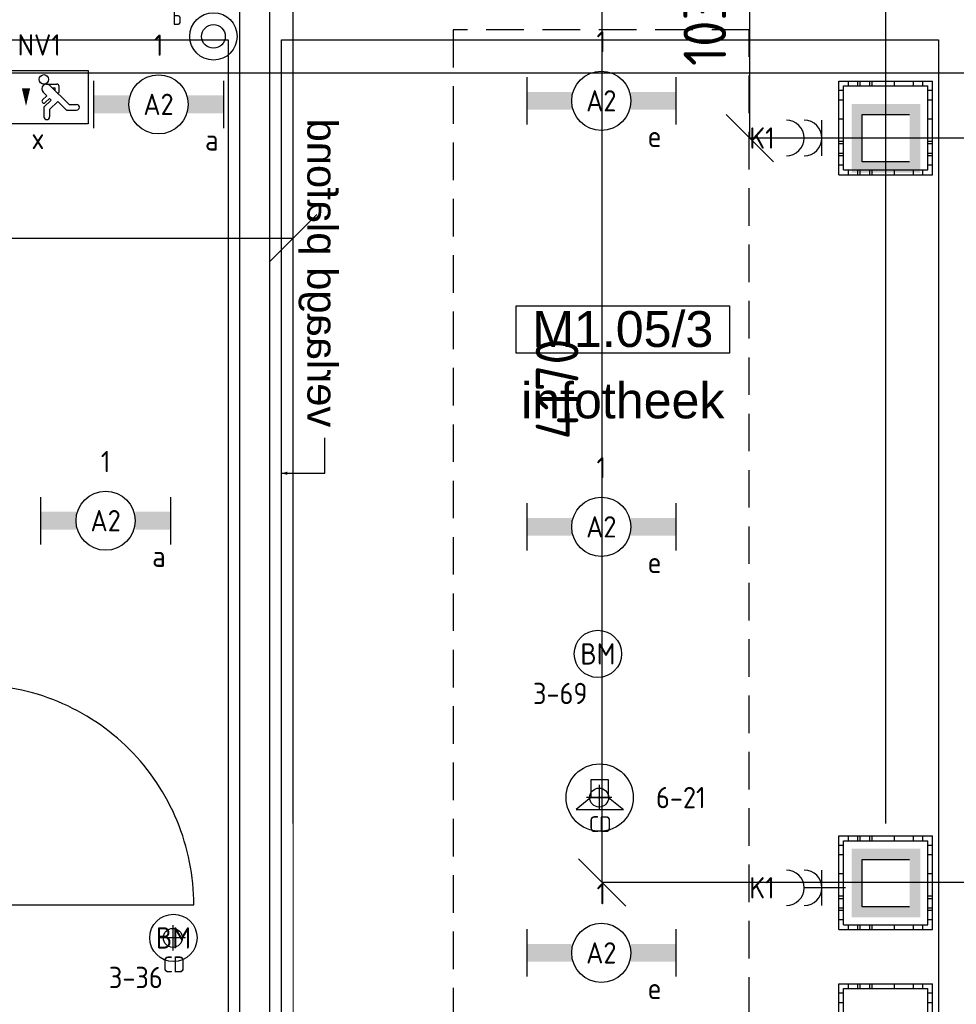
# Model space of a CAD drawing. Header units: millimetres. Extents: x -38031 to 110605, y -30229 to 92226.
# Tile 157 of 256: x 60705 to 64660, y 18389 to 22549. Entities that reach past the tile are written whole.
import ezdxf
from ezdxf.enums import TextEntityAlignment as Align

# ---------------------------------------------------------------- set-up
doc = ezdxf.new("R2010")
doc.units = ezdxf.units.MM
doc.header["$LTSCALE"] = 50
doc.set_wipeout_variables(frame=1)
doc.header["$PDMODE"] = 1
doc.linetypes.add('HIDDEN2', pattern=[4.7625, 3.175, -1.5875])
doc.linetypes.add('STYLE_07', pattern=[1.875, 0.625, -0.20828, 0.625, -0.20836, 0.06943, -0.13893])
for name, color, linetype in [('AB$1A---_ATTRIB035', 8, 'Continuous'), ('AL$1A---_ALGEMEEN', 8, 'Continuous'), ('AL------_MAATV', 200, 'Continuous'), ('AL------_MAATVOERING', 2, 'Continuous'), ('AL------_SPARING', 2, 'Continuous'), ('AT$1A---_TEKST100', 8, 'Continuous'), ('BOUWKUNDIG', 8, 'Continuous'), ('EB6421--_ATTRIB', 2, 'Continuous'), ('EB6511--_ATTRIB', 2, 'Continuous'), ('EL6222--', 3, 'Continuous'), ('EL6311--', 3, 'Continuous'), ('el6311--nv', 7, 'Continuous'), ('EL6350--', 3, 'Continuous'), ('EL6421--', 3, 'Continuous'), ('EL6511--', 3, 'Continuous'), ('LICHT_TEXT018', 1, 'Continuous'), ('versterkte strook', 7, 'Continuous'), ('Vloerdoos (2e)', 51, 'Continuous'), ('Vloerdoos (OUD)', 51, 'Continuous')]:
    doc.layers.add(name, color=color, linetype=linetype)
doc.layers.add('stramien', color=1, linetype='Continuous', lineweight=15)
doc.styles.add('Arial', font='ARIAL.TTF')
doc.styles.add('BURO-018', font='iso.shx', dxfattribs={"height": 90})
doc.styles.add('NORATT', font='isocp.shx')
doc.styles.get("Standard").update_dxf_attribs({"font": 'iso.shx'})
doc.dimstyles.new('STABICAD', dxfattribs={"dimscale": 100, "dimtxt": 1.8, "dimasz": 2, "dimexe": 0, "dimexo": 2.5, "dimgap": 1.5, "dimtad": 0, "dimdec": 0, "dimrnd": 10, "dimzin": 0, "dimdsep": 46, "dimtxsty": 'Standard', "dimblk1": 'OBLIQUE', "dimblk2": 'OBLIQUE', "dimsah": 1, "dimcen": -3, "dimadec": 0, "dimazin": 0, "dimtfac": 1, "dimtdec": 0, "dimtofl": 0, "dimtmove": 2, "dimatfit": 3, "dimfxl": 0, "dimtvp": 1.055556, "dimtolj": 1, "dimtzin": 0, "dimarcsym": 0})

# ---------------------------------------------------------------- blocks, each defined once
blk = doc.blocks.new('1115C2J')
at = {"color": 0, "linetype": 'Continuous'}
for p, q in [((-4.5, 5.5), (4.5, 5.5)), ((-4.5, 1), (-4.5, 5.5)), ((2, 5.15), (3.5, 5.15)), ((2, 1.35), (2, 5.15)), ((3.5, 5.15), (3.5, 1.35)), ((4.5, 1), (4.5, 5.5)), ((-2.681, 4.35), (-3.52, 4.35)), ((-1.94, 3.609), (-2.681, 4.35)), ((-1.24, 4.309), (-1.94, 3.609)), ((-1.24, 4.309), (-1.24, 4.91)), ((-0.76, 4.11), (-0.76, 4.91)), ((-2.88, 3.87), (-3.52, 3.87)), ((-1.271, 2.261), (-2.88, 3.87)), ((-1.374, 3.496), (-0.76, 4.11)), ((-1.233, 3.354), (-1.374, 3.496)), ((-0.872, 3.715), (-1.233, 3.354)), ((-0.646, 3.489), (-1.007, 3.128)), ((-1.94, 2.93), (-2.04, 2.83)), ((-2.04, 2.83), (-2.04, 2.344)), ((-1.714, 2.704), (-1.72, 2.697)), ((-1.72, 2.697), (-1.72, 2.464)), ((-0.705, 2.827), (-1.007, 3.128)), ((-0.988, 2.144), (-1.84, 2.144)), ((-1.474, 2.464), (-1.72, 2.464)), ((4.5, 1), (-4.5, 1)), ((2, 1.35), (3.5, 1.35))]:
    blk.add_line(p, q, dxfattribs=at)
blk.add_lwpolyline([(0.75, 4, 0, 0.7, 0), (0.75, 2.5, 0.7, 0.7, 0)], format="xyseb", dxfattribs=at)
blk.add_circle((-0.76, 1.75), 0.4, dxfattribs=at)
for centre, radius, start, end in [((-1, 4.91), 0.24, 0, 180), ((-3.52, 4.11), 0.24, 90, 270), ((-0.759, 3.602), 0.16, 315, 135), ((-0.988, 2.544), 0.4, 225, 45), ((-1.84, 2.344), 0.2, 180, 270)]:
    blk.add_arc(centre, radius, start, end, dxfattribs=at)
at = {"color": 0, "linetype": 'Continuous', "style": 'BURO-018'}
for tag, p in [('E_GKAST', (0, 15.167)), ('E_GROEP', (0, 12.167)), ('E_SGROEP', (4.5, 12.167)), ('E_ARMCODE', (0, 8))]:
    blk.add_attdef(tag, text='', height=1.8, dxfattribs=at).set_placement(p, align=Align.MIDDLE)
at = {"layer": 'EL6350--', "color": 1, "style": 'BURO-018'}
blk.add_text('x', height=1.8, rotation=180, dxfattribs=at).set_placement((0.297, 7.649))
blk = doc.blocks.new('_Oblique')
at = {"color": 0, "linetype": 'ByBlock', "lineweight": -2}
blk.add_line((-0.5, -0.5), (0.5, 0.5), dxfattribs=at)
blk = doc.blocks.new('*D153')
at = {"layer": 'AL------_MAATVOERING', "color": 0, "lineweight": -2}
for p, q in [((58701.2, 21352.3), (58701.2, 21626.9)), ((58701.2, 21626.9), (61860, 21626.9)), ((61860, 21352.3), (61860, 21626.9))]:
    blk.add_line(p, q, dxfattribs=at)
at = {"layer": 'Defpoints', "color": 0}
for p in [(61860, 21626.9), (58701.2, 21102.3), (61860, 21102.3)]:
    blk.add_point(p, dxfattribs=at)
at = {"layer": 'AL------_MAATVOERING', "color": 0, "lineweight": -2, "xscale": 200, "yscale": 200, "zscale": 200, "rotation": 180}
blk.add_blockref('_Oblique', (58701.2, 21626.9), dxfattribs=at)
at = {"layer": 'AL------_MAATVOERING', "color": 0, "lineweight": -2, "xscale": 200, "yscale": 200, "zscale": 200}
blk.add_blockref('_Oblique', (61860, 21626.9), dxfattribs=at)
at = {"layer": 'AL------_MAATVOERING', "color": 0, "insert": (60280.6, 21816.9), "char_height": 180, "attachment_point": 5}
blk.add_mtext('\\A1;3160', dxfattribs=at)
blk = doc.blocks.new('*D155')
at = {"layer": 'AL------_MAATVOERING', "color": 0, "lineweight": -2}
for p, q in [((72442.4, 23075), (63788, 23075)), ((63788, 22049), (63788, 23075)), ((72442.4, 22049), (63788, 22049))]:
    blk.add_line(p, q, dxfattribs=at)
at = {"layer": 'Defpoints', "color": 0}
for p in [(63788, 23075), (72692.4, 23075), (72692.4, 22049)]:
    blk.add_point(p, dxfattribs=at)
at = {"layer": 'AL------_MAATVOERING', "color": 0, "lineweight": -2, "xscale": 200, "yscale": 200, "zscale": 200}
for p, rotation in [((63788, 23075), 90), ((63788, 22049), 270)]:
    blk.add_blockref('_Oblique', p, dxfattribs=dict(at, rotation=rotation))
at = {"layer": 'AL------_MAATVOERING', "color": 0, "insert": (63598, 22562), "char_height": 180, "attachment_point": 5, "rotation": 90}
blk.add_mtext('\\A1;1030', dxfattribs=at)
blk = doc.blocks.new('*D156')
at = {"layer": 'AL------_MAATVOERING', "color": 0, "lineweight": -2}
for p, q in [((72442.4, 23075), (63164, 23075)), ((63164, 18903.4), (63164, 23075)), ((72442.4, 18903.4), (63164, 18903.4))]:
    blk.add_line(p, q, dxfattribs=at)
at = {"layer": 'Defpoints', "color": 0}
for p in [(63164, 23075), (72692.4, 23075), (72692.4, 18903.4)]:
    blk.add_point(p, dxfattribs=at)
at = {"layer": 'AL------_MAATVOERING', "color": 0, "lineweight": -2, "xscale": 200, "yscale": 200, "zscale": 200}
for p, rotation in [((63164, 23075), 90), ((63164, 18903.4), 270)]:
    blk.add_blockref('_Oblique', p, dxfattribs=dict(at, rotation=rotation))
at = {"layer": 'AL------_MAATVOERING', "color": 0, "insert": (62974, 20989.2), "char_height": 180, "attachment_point": 5, "rotation": 90}
blk.add_mtext('\\A1;4170', dxfattribs=at)
blk = doc.blocks.new('*D161')
at = {"layer": 'AL------_MAATVOERING', "color": 0, "lineweight": -2}
for p, q in [((61860, 19153.4), (61860, 23750.1)), ((64362.4, 23750.1), (61860, 23750.1)), ((64362.4, 19153.4), (64362.4, 23750.1))]:
    blk.add_line(p, q, dxfattribs=at)
at = {"layer": 'Defpoints', "color": 0}
for p in [(61860, 23750.1), (61860, 18903.4), (64362.4, 18903.4)]:
    blk.add_point(p, dxfattribs=at)
at = {"layer": 'AL------_MAATVOERING', "color": 0, "lineweight": -2, "xscale": 200, "yscale": 200, "zscale": 200, "rotation": 180}
blk.add_blockref('_Oblique', (61860, 23750.1), dxfattribs=at)
at = {"layer": 'AL------_MAATVOERING', "color": 0, "lineweight": -2, "xscale": 200, "yscale": 200, "zscale": 200}
blk.add_blockref('_Oblique', (64362.4, 23750.1), dxfattribs=at)
at = {"layer": 'AL------_MAATVOERING', "color": 0, "insert": (63111.2, 23940.1), "char_height": 180, "attachment_point": 5}
blk.add_mtext('\\A1;2500', dxfattribs=at)
blk = doc.blocks.new('*D162')
at = {"layer": 'AL------_MAATVOERING', "color": 0, "lineweight": -2}
for p, q in [((61860, 19153.4), (61860, 24195)), ((65032.4, 24195), (61860, 24195)), ((65032.4, 19153.4), (65032.4, 24195))]:
    blk.add_line(p, q, dxfattribs=at)
at = {"layer": 'Defpoints', "color": 0}
for p in [(61860, 24195), (61860, 18903.4), (65032.4, 18903.4)]:
    blk.add_point(p, dxfattribs=at)
at = {"layer": 'AL------_MAATVOERING', "color": 0, "lineweight": -2, "xscale": 200, "yscale": 200, "zscale": 200, "rotation": 180}
blk.add_blockref('_Oblique', (61860, 24195), dxfattribs=at)
at = {"layer": 'AL------_MAATVOERING', "color": 0, "lineweight": -2, "xscale": 200, "yscale": 200, "zscale": 200}
blk.add_blockref('_Oblique', (65032.4, 24195), dxfattribs=at)
at = {"layer": 'AL------_MAATVOERING', "color": 0, "insert": (63446.2, 24385), "char_height": 180, "attachment_point": 5}
blk.add_mtext('\\A1;3170', dxfattribs=at)
blk = doc.blocks.new('1115B6630')
at = {"color": 0}
for p, q in [((-6.3, 2), (-6.3, -2)), ((6.3, 2), (6.3, -2))]:
    blk.add_line(p, q, dxfattribs=at)
at = {"color": 0, "linetype": 'Continuous'}
blk.add_circle((0, 0), 2.5, dxfattribs=at)
at = {"color": 0}
for points in [[(-2.5, 0.75), (-6.3, 0.75), (-2.5, -0.75), (-6.3, -0.75)], [(2.5, 0.75), (6.3, 0.75), (2.5, -0.75), (6.3, -0.75)]]:
    blk.add_solid(points, dxfattribs=at)
at = {"color": 0, "linetype": 'Continuous', "style": 'BURO-018'}
for tag, p in [('E_GKAST', (0, 8)), ('E_GROEP', (0, 5)), ('E_SGROEP', (4.5, 5)), ('E_ARMCODE', (0, 0)), ('E_SLET', (4.5, -3))]:
    blk.add_attdef(tag, text='', height=1.8, dxfattribs=at).set_placement(p, align=Align.MIDDLE)
blk = doc.blocks.new('111304A')
at = {"color": 0, "linetype": 'Continuous'}
for p, q in [((0, 1), (0, 4.5)), ((-1.5, 3), (1.5, 3))]:
    blk.add_line(p, q, dxfattribs=at)
for centre in [(0, 6), (0, 4.5)]:
    blk.add_arc(centre, 1.5, 180, 0, dxfattribs=at)
at = {"color": 0, "linetype": 'Continuous', "style": 'BURO-018'}
for tag, p in [('E_GKAST', (0, 11.5)), ('E_GROEP', (0, 8.5)), ('E_SGROEP', (4.5, 8.5))]:
    blk.add_attdef(tag, text='', height=1.8, dxfattribs=at).set_placement(p, align=Align.MIDDLE)
at = {"color": 0, "linetype": 'Continuous', "style": 'BURO-018', "flags": 1}
for tag, p in [('E_VERMCODE', (13, 8.5)), ('E_MATCODE', (0, 0))]:
    blk.add_attdef(tag, text='', height=1.8, dxfattribs=at).set_placement(p, align=Align.MIDDLE)
blk = doc.blocks.new('E00497')
at = {"color": 0}
for p, q in [((0, 0.75), (1, 2)), ((1, -2), (1, 2)), ((0, 0.75), (-1.5, 0.75)), ((0, -0.75), (0, 0.75)), ((-1.5, -0.75), (0, -0.75)), ((0, -0.75), (1, -2))]:
    blk.add_line(p, q, dxfattribs=at)
blk.add_line((-1.5, 0.75), (-1.5, -0.75))
blk.add_circle((0, 0), 2.841, dxfattribs=at)
at = {"color": 0, "linetype": 'Continuous', "style": 'BURO-018'}
blk.add_attdef('E_TEXT1', text='', height=1.8, dxfattribs=at).set_placement((0, 4.5), align=Align.MIDDLE)
at = {"color": 0, "linetype": 'Continuous', "style": 'BURO-018', "flags": 1}
blk.add_attdef('E_MATCODE', text='', height=1.8, dxfattribs=at).set_placement((0, 0), align=Align.MIDDLE)
blk = doc.blocks.new('Centraaldoos')
at = {"color": 1, "linetype": 'Continuous'}
for p, q in [((0, -2), (0, 2)), ((-2, 0), (2, 0))]:
    blk.add_line(p, q, dxfattribs=at)
at = {"color": 0, "linetype": 'Continuous'}
blk.add_circle((0, 0), 1.5, dxfattribs=at)
at = {"color": 0, "linetype": 'Continuous', "style": 'BURO-018'}
blk.add_attdef('AL_POSNR', text='', height=1.8, dxfattribs=at).set_placement((0, 3), align=Align.CENTER)
at = {"color": 0, "linetype": 'Continuous', "style": 'BURO-018', "flags": 1}
blk.add_attdef('AL_OMS', (0, 0), '', height=1.8, dxfattribs=at)
at = {"layer": 'AL------_MAATV', "style": 'BURO-018'}
blk.add_text('CD', height=2.531, rotation=180, dxfattribs=at).set_placement((1.61, 5.48))
blk = doc.blocks.new('111410')
at = {"color": 0, "linetype": 'Continuous'}
for radius in [2, 1]:
    blk.add_circle((0, 3), radius, dxfattribs=at)
at = {"color": 0, "linetype": 'Continuous', "style": 'BURO-018'}
for tag, p in [('E_SLET1', (0, 7)), ('E_GROEP', (0, 0)), ('E_GKAST', (0, 0))]:
    blk.add_attdef(tag, text='', height=1.8, dxfattribs=at).set_placement(p, align=Align.MIDDLE)
at = {"color": 0, "linetype": 'Continuous', "style": 'BURO-018', "flags": 1}
for tag in ['E_MATCODE', 'E_SGROEP']:
    blk.add_attdef(tag, text='', height=1.8, dxfattribs=at).set_placement((0, 0), align=Align.MIDDLE)
blk = doc.blocks.new('VLOERDOOS (2e)')
at = {"layer": 'Vloerdoos (OUD)'}
for p, q in [((0, 395), (395, 395)), ((0, 395), (0, 0)), ((20, 375), (20, 20)), ((20, 375), (375, 375)), ((40, 375), (40, 395)), ((80, 375), (80, 395)), ((90, 375), (90, 395)), ((130, 375), (130, 395)), ((140, 375), (140, 395)), ((235, 375), (235, 395)), ((315, 375), (315, 395)), ((355, 375), (355, 395)), ((375, 375), (375, 20)), ((395, 395), (395, 0)), ((0, 355), (20, 355)), ((375, 355), (395, 355)), ((0, 315), (20, 315)), ((0, 305), (20, 305)), ((375, 315), (395, 315)), ((375, 305), (395, 305)), ((0, 265), (20, 265)), ((0, 255), (20, 255)), ((375, 265), (395, 265)), ((375, 255), (395, 255)), ((0, 160), (20, 160)), ((375, 160), (395, 160)), ((0, 80), (20, 80)), ((375, 80), (395, 80)), ((0, 40), (20, 40)), ((0, 0), (395, 0)), ((20, 20), (375, 20)), ((40, 0), (40, 20)), ((80, 0), (80, 20)), ((90, 0), (90, 20)), ((130, 0), (130, 20)), ((140, 0), (140, 20)), ((235, 0), (235, 20)), ((315, 0), (315, 20)), ((355, 0), (355, 20)), ((375, 40), (395, 40))]:
    blk.add_line(p, q, dxfattribs=at)
blk = doc.blocks.new('E00123')
at = {"color": 0, "linetype": 'Continuous'}
blk.add_circle((0, 0), 2, dxfattribs=at)
at = {"color": 0, "linetype": 'Continuous', "style": 'BURO-018'}
for tag, p in [('E_TEXT1', (0, 4.5)), ('E_TEXT2', (0, 0))]:
    blk.add_attdef(tag, text='', height=1.8, dxfattribs=at).set_placement(p, align=Align.MIDDLE)
at = {"color": 0, "linetype": 'Continuous', "style": 'BURO-018', "flags": 1}
blk.add_attdef('E_MATCODE', (0, 0), '', height=1.8, dxfattribs=at)
blk = doc.blocks.new('32x_hout-mk 810-a')
at = {"color": 0}
blk.add_wipeout([(-20.7, -1023), (-20.7, -11), (-110.7, -11), (-110.7, -1023)], dxfattribs=at).dxf.layer = 'AL$1A---_ALGEMEEN'
at = {"layer": 'AL$1A---_ALGEMEEN', "color": 0}
blk.add_lwpolyline([(-20.7, -1023), (-20.7, -11), (-110.7, -11), (-110.7, -1023)], close=True, dxfattribs=at)
at = {"color": 0}
for points in [[(-20.7, -67), (-20.7, 0), (-110.7, 0), (-110.7, -67)], [(-110.7, -967), (-20.7, -967), (-20.7, -1034), (-110.7, -1034)]]:
    blk.add_wipeout(points, dxfattribs=at).dxf.layer = 'AL$1A---_ALGEMEEN'
at = {"layer": 'AL$1A---_ALGEMEEN', "color": 0}
for points in [[(-20.7, -67), (-20.7, 0), (-110.7, 0), (-110.7, -67)], [(909, -959.2), (908.2, -936.4), (906.8, -913.6), (904.8, -890.8), (902.3, -868.2), (899.2, -845.5), (895.6, -823), (891.4, -800.6), (886.7, -778.2), (881.4, -756), (875.6, -734), (869.2, -712), (862.4, -690.3), (854.9, -668.7), (847, -647.3), (838.5, -626.1), (829.5, -605.1), (820, -584.4), (810, -563.9), (799.5, -543.6), (788.5, -523.6), (777, -503.9), (765, -484.5), (752.6, -465.3), (739.6, -446.5), (726.3, -428), (712.5, -409.8), (698.2, -392), (683.5, -374.5), (668.4, -357.5), (652.8, -340.7), (636.9, -324.4), (620.6, -308.5), (603.8, -292.9), (586.7, -277.8), (569.3, -263.1), (551.5, -248.8), (533.3, -235), (514.8, -221.6), (496, -208.7), (476.8, -196.3), (457.4, -184.3), (437.7, -172.8), (417.7, -161.8), (397.4, -151.3), (376.9, -141.3), (356.2, -131.8), (335.2, -122.8), (314, -114.3), (292.6, -106.4), (271, -98.9), (249.3, -92), (227.3, -85.7), (205.3, -79.9), (183.1, -74.6), (160.7, -69.9), (138.3, -65.7), (115.8, -62.1), (93.1, -59), (70.4, -56.5), (47.7, -54.5), (24.9, -53.1), (2.1, -52.3), (-20.7, -52), (-20.7, -982), (909.3, -982)], [(-110.7, -967), (-20.7, -967), (-20.7, -1034), (-110.7, -1034)]]:
    blk.add_lwpolyline(points, close=True, dxfattribs=at)
at = {"color": 0}
blk.add_wipeout([(-60.7, -52), (-20.7, -52), (-20.7, -982), (-60.7, -982)], dxfattribs=at).dxf.layer = 'AL$1A---_ALGEMEEN'
at = {"layer": 'AL$1A---_ALGEMEEN', "color": 0}
blk.add_lwpolyline([(-60.7, -52), (-20.7, -52), (-20.7, -982), (-60.7, -982)], close=True, dxfattribs=at)
blk = doc.blocks.new('72-toiletgroep coordinatoren')
at = {"layer": 'AL$1A---_ALGEMEEN', "color": 0}
blk.add_blockref('32x_hout-mk 810-a', (1445.7, 2606), dxfattribs=at)
blk = doc.blocks.new('tekst 12 pts')
at = {"layer": 'AL$1A---_ALGEMEEN', "color": 0, "style": 'Arial'}
blk.add_attdef('naam_ruimte', text='', height=151.5, dxfattribs=at).set_placement((0, -41.1), align=Align.TOP_CENTER)
at = {"layer": 'AL$1A---_ALGEMEEN', "color": 0, "flags": 1}
for tag, p in [('oppervlakte', (-264.6, -1003)), ('stramiennummer', (-264.6, -1275.7))]:
    blk.add_attdef(tag, p, '', height=151.5, dxfattribs=at)
blk = doc.blocks.new('ruimtenummer')
at = {"layer": 'AL$1A---_ALGEMEEN', "color": 0, "flags": 1}
for tag, p in [('peil', (-450, -397.1)), ('onderdeel', (-450, -669.8))]:
    blk.add_attdef(tag, p, '', height=151.5, dxfattribs=at)
at = {"color": 0}
blk.add_wipeout([(-450, 100), (450, 100), (450, -100), (-450, -100)], dxfattribs=at).dxf.layer = 'AL$1A---_ALGEMEEN'
at = {"layer": 'AL$1A---_ALGEMEEN', "color": 0}
blk.add_lwpolyline([(-450, 100), (450, 100), (450, -100), (-450, -100)], close=True, dxfattribs=at)
at = {"layer": 'AL$1A---_ALGEMEEN', "color": 0, "style": 'Arial'}
blk.add_attdef('ruimtenummer', text='', height=151.5, dxfattribs=at).set_placement((0, 78), align=Align.TOP_CENTER)
blk = doc.blocks.new('txt 1_100 verlaagd plafond')
at = {"layer": 'AL$1A---_ALGEMEEN', "color": 0}
for p, q in [((-1830, 0), (-1830, 182.6)), ((-1830, 182.6), (-1680, 182.6))]:
    blk.add_line(p, q, dxfattribs=at)
blk.add_solid([(-1830, 0), (-1836.7, 25), (-1823.3, 25)], dxfattribs=at)
at = {"layer": 'AT$1A---_TEKST100', "insert": (-983.5, 235.8), "char_height": 126.27, "attachment_point": 2, "line_spacing_factor": 0.967741, "style": 'Arial'}
blk.add_mtext('{\\C256;\\lverlaagd plafond}', dxfattribs=at)
blk = doc.blocks.new('200254 W 211 30-06-2008')
at = {"layer": 'stramien', "linetype": 'STYLE_07', "ltscale": 50}
blk.add_line((20271.949, 2695.425), (20271.949, 4240.025), dxfattribs=at)
at = {"layer": 'AL$1A---_ALGEMEEN', "xscale": -0.02, "yscale": 0.02, "zscale": 0.02, "rotation": 270}
blk.add_blockref('txt 1_100 verlaagd plafond', (20270.949, 3465.205), dxfattribs=at)
at = {"layer": 'AL$1A---_ALGEMEEN', "xscale": 0.02, "yscale": 0.02, "zscale": 0.02}
blk.add_blockref('72-toiletgroep coordinatoren', (20216.449, 3359.645), dxfattribs=at)
at = {"layer": 'AL$1A---_ALGEMEEN'}
ref = blk.add_blockref('ruimtenummer', (20299.78, 3440.748), dxfattribs=dict(at, xscale=0.02, yscale=0.02, zscale=0.02))
ref.add_attrib('ruimtenummer', 'M1.05/3', dxfattribs={"layer": 'AB$1A---_ATTRIB035', "height": 3.0305, "style": 'Arial'}).set_placement((20299.78, 3442.307), align=Align.TOP_CENTER)
ref = blk.add_blockref('tekst 12 pts', (20299.78, 3437.097), dxfattribs=dict(at, xscale=0.02, yscale=0.02, zscale=0.02))
ref.add_attrib('naam_ruimte', 'infotheek', dxfattribs={"layer": 'AB$1A---_ATTRIB035', "height": 3.0305, "style": 'Arial'}).set_placement((20299.78, 3436.275), align=Align.TOP_CENTER)
blk.add_wipeout([(20267.449, 3472.945), (20269.949, 3472.945), (20269.949, 3359.245), (20267.449, 3359.245)]).dxf.layer = 'AL$1A---_ALGEMEEN'
for points in [[(20267.449, 3472.945), (20269.949, 3472.945), (20269.949, 3359.245), (20267.449, 3359.245)], [(20271.949, 3171.921), (20199.449, 3171.921), (20199.449, 3267.945), (20199.449, 3279.921), (20199.449, 3293.445), (20217.449, 3293.445), (20217.449, 3358.145), (20245.749, 3358.145), (20245.749, 3445.145), (20217.229, 3445.145), (20217.229, 3465.225), (20266.449, 3465.225), (20266.449, 3358.145), (20326.449, 3358.145), (20326.449, 3293.445), (20344.449, 3293.445), (20344.449, 3287.183), (20344.449, 3280.921), (20344.449, 3279.921), (20344.449, 3183.921), (20271.949, 3183.921)], [(20270.949, 3465.225), (20326.449, 3465.225), (20326.449, 3362.925), (20270.949, 3362.925)]]:
    blk.add_lwpolyline(points, close=True, dxfattribs=at)
blk = doc.blocks.new('1115B6549')
at = {"color": 0}
for p, q in [((-5.49, 2), (-5.49, -2)), ((5.49, 2), (5.49, -2))]:
    blk.add_line(p, q, dxfattribs=at)
at = {"color": 0, "linetype": 'Continuous'}
blk.add_circle((0, 0), 2.5, dxfattribs=at)
at = {"color": 0}
for points in [[(-2.5, 0.75), (-5.49, 0.75), (-2.5, -0.75), (-5.49, -0.75)], [(2.5, 0.75), (5.49, 0.75), (2.5, -0.75), (5.49, -0.75)]]:
    blk.add_solid(points, dxfattribs=at)
at = {"color": 0, "linetype": 'Continuous', "style": 'BURO-018'}
for tag, p in [('E_GKAST', (0, 8)), ('E_GROEP', (0, 5)), ('E_SGROEP', (4.5, 5)), ('E_ARMCODE', (0, 0)), ('E_SLET', (4.5, -3))]:
    blk.add_attdef(tag, text='', height=1.8, dxfattribs=at).set_placement(p, align=Align.MIDDLE)

msp = doc.modelspace()

# ---------------------------------------------------------------- block references
at = {"layer": 'BOUWKUNDIG', "xscale": 50, "yscale": 50, "zscale": 50}
msp.add_blockref('200254 W 211 30-06-2008', (-951737.5, -150797.3), dxfattribs=at)

# ---------------------------------------------------------------- next in the draw order: linework, layer by layer
at = {"layer": 'EL6222--', "linetype": 'Continuous'}
for p, q in [((64263, 22148.7), (64463, 22148.7)), ((64263, 21948.7), (64263, 22148.7)), ((64463, 21948.7), (64263, 21948.7)), ((64263, 19001.3), (64463, 19001.3)), ((64263, 18801.3), (64263, 19001.3)), ((64463, 18801.3), (64263, 18801.3))]:
    msp.add_line(p, q, dxfattribs=at)
at = {"layer": 'EL6222--'}
for points in [[(64218, 22193.7), (64508, 22193.7), (64263, 22148.7), (64463, 22148.7)], [(64263, 21948.7), (64218, 21903.7), (64263, 22148.7), (64218, 22193.7)], [(64463, 22148.7), (64508, 22193.7), (64463, 21948.7), (64508, 21903.7)], [(64463, 21948.7), (64508, 21903.7), (64263, 21948.7), (64218, 21903.7)], [(64218, 19046.3), (64508, 19046.3), (64263, 19001.3), (64463, 19001.3)], [(64263, 18801.3), (64218, 18756.3), (64263, 19001.3), (64218, 19046.3)], [(64463, 19001.3), (64508, 19046.3), (64463, 18801.3), (64508, 18756.3)], [(64463, 18801.3), (64508, 18756.3), (64263, 18801.3), (64218, 18756.3)]]:
    msp.add_solid(points, dxfattribs=at)
at = {"layer": 'LICHT_TEXT018', "linetype": 'HIDDEN2'}
msp.add_lwpolyline([(62535.8, 18106.5), (63785.8, 18106.5), (63785.8, 22506.5), (62535.8, 22506.5)], close=True, dxfattribs=at)
at = {"layer": 'versterkte strook'}
msp.add_line((8368.1, 22325), (81845.1, 22325), dxfattribs=at)

# ---------------------------------------------------------------- next in the draw order: block references
at = {"layer": 'AL------_SPARING', "xscale": 26.66666666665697, "yscale": 26.66666666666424, "zscale": 26.66666666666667, "rotation": 180}
for p in [(63151.5, 19262.7), (61351.3, 18669.9)]:
    msp.add_blockref('Centraaldoos', p, dxfattribs=at)
at = {"layer": 'EL6222--'}
ref = msp.add_blockref('111304A', (64242.4, 22049.4), dxfattribs=dict(at, xscale=50, yscale=50, zscale=50, rotation=90))
ref.add_attrib('E_GROEP', 'K1', dxfattribs={"layer": '0', "color": 1, "linetype": 'Continuous', "height": 90, "style": 'BURO-018'}).set_placement((63839.6, 22049.4), align=Align.MIDDLE)
ref = msp.add_blockref('111304A', (64242.4, 18881.6), dxfattribs=dict(at, xscale=50, yscale=50, zscale=50, rotation=90))
ref.add_attrib('E_GROEP', 'K1', dxfattribs={"layer": '0', "color": 1, "linetype": 'Continuous', "height": 90, "style": 'BURO-018'}).set_placement((63839.6, 18881.6), align=Align.MIDDLE)
at = {"layer": 'EL6311--'}
ref = msp.add_blockref('111410', (61522.9, 22328.8), dxfattribs=dict(at, xscale=50, yscale=50, zscale=50))
ref.add_attrib('E_SLET1', 'b', dxfattribs={"layer": '0', "color": 1, "linetype": 'Continuous', "height": 60, "style": 'BURO-018'}).set_placement((61369.3, 22557), align=Align.MIDDLE)
ref = msp.add_blockref('1115B6630', (63160.8, 22206.5), dxfattribs=dict(at, xscale=50, yscale=50, zscale=50))
ref.add_attrib('E_ARMCODE', 'A2', dxfattribs={"layer": '0', "color": 1, "linetype": 'Continuous', "height": 90, "style": 'BURO-018'}).set_placement((63160.8, 22206.5), align=Align.MIDDLE)
ref.add_attrib('E_SLET', 'e', dxfattribs={"layer": '0', "color": 1, "linetype": 'Continuous', "height": 90, "style": 'BURO-018'}).set_placement((63385.8, 22056.5), align=Align.MIDDLE)
ref.add_attrib('E_GROEP', '1', dxfattribs={"layer": '0', "color": 1, "linetype": 'Continuous', "height": 90, "style": 'BURO-018'}).set_placement((63160.8, 22456.5), align=Align.MIDDLE)
ref = msp.add_blockref('1115B6549', (61290.8, 22191.6), dxfattribs=dict(at, xscale=50, yscale=50, zscale=50))
ref.add_attrib('E_ARMCODE', 'A2', dxfattribs={"layer": '0', "color": 1, "linetype": 'Continuous', "height": 90, "style": 'BURO-018'}).set_placement((61290.8, 22191.6), align=Align.MIDDLE)
ref.add_attrib('E_SLET', 'a', dxfattribs={"layer": '0', "color": 1, "linetype": 'Continuous', "height": 90, "style": 'BURO-018'}).set_placement((61515.8, 22041.6), align=Align.MIDDLE)
ref.add_attrib('E_GROEP', '1', dxfattribs={"layer": '0', "color": 1, "linetype": 'Continuous', "height": 90, "style": 'BURO-018'}).set_placement((61290.8, 22441.6), align=Align.MIDDLE)
ref = msp.add_blockref('1115B6549', (61067.5, 20432.5), dxfattribs=dict(at, xscale=50, yscale=50, zscale=50))
ref.add_attrib('E_ARMCODE', 'A2', dxfattribs={"layer": '0', "color": 1, "linetype": 'Continuous', "height": 90, "style": 'BURO-018'}).set_placement((61067.5, 20432.5), align=Align.MIDDLE)
ref.add_attrib('E_SLET', 'a', dxfattribs={"layer": '0', "color": 1, "linetype": 'Continuous', "height": 90, "style": 'BURO-018'}).set_placement((61292.5, 20282.5), align=Align.MIDDLE)
ref.add_attrib('E_GROEP', '1', dxfattribs={"layer": '0', "color": 1, "linetype": 'Continuous', "height": 90, "style": 'BURO-018'}).set_placement((61067.5, 20682.5), align=Align.MIDDLE)
ref = msp.add_blockref('1115B6630', (63160.8, 20406.5), dxfattribs=dict(at, xscale=50, yscale=50, zscale=50))
ref.add_attrib('E_ARMCODE', 'A2', dxfattribs={"layer": '0', "color": 1, "linetype": 'Continuous', "height": 90, "style": 'BURO-018'}).set_placement((63160.8, 20406.5), align=Align.MIDDLE)
ref.add_attrib('E_SLET', 'e', dxfattribs={"layer": '0', "color": 1, "linetype": 'Continuous', "height": 90, "style": 'BURO-018'}).set_placement((63385.8, 20256.5), align=Align.MIDDLE)
ref.add_attrib('E_GROEP', '1', dxfattribs={"layer": '0', "color": 1, "linetype": 'Continuous', "height": 90, "style": 'BURO-018'}).set_placement((63160.8, 20656.5), align=Align.MIDDLE)
ref = msp.add_blockref('1115B6630', (63160.8, 18606.5), dxfattribs=dict(at, xscale=50, yscale=50, zscale=50))
ref.add_attrib('E_ARMCODE', 'A2', dxfattribs={"layer": '0', "color": 1, "linetype": 'Continuous', "height": 90, "style": 'BURO-018'}).set_placement((63160.8, 18606.5), align=Align.MIDDLE)
ref.add_attrib('E_SLET', 'e', dxfattribs={"layer": '0', "color": 1, "linetype": 'Continuous', "height": 90, "style": 'BURO-018'}).set_placement((63385.8, 18456.5), align=Align.MIDDLE)
ref.add_attrib('E_GROEP', '1', dxfattribs={"layer": '0', "color": 1, "linetype": 'Continuous', "height": 90, "style": 'BURO-018'}).set_placement((63160.8, 18856.5), align=Align.MIDDLE)
at = {"layer": 'el6311--nv'}
ref = msp.add_blockref('1115C2J', (60768.8, 22384.7), dxfattribs=dict(at, xscale=50, yscale=50, zscale=50, rotation=180))
ref.add_attrib('E_ARMCODE', 'NV1', dxfattribs={"layer": '0', "color": 1, "linetype": 'Continuous', "height": 90, "style": 'BURO-018'}).set_placement((60787.1, 22442.7), align=Align.MIDDLE)
ref.add_attrib('E_GROEP', '3', dxfattribs={"layer": '0', "color": 1, "linetype": 'Continuous', "height": 90, "style": 'BURO-018'}).set_placement((60447.8, 22215.2), align=Align.MIDDLE)
at = {"layer": 'EL6421--', "linetype": 'HIDDEN2'}
ref = msp.add_blockref('E00497', (63154, 19262.7), dxfattribs=dict(at, xscale=50, yscale=50, zscale=50, rotation=270))
ref.add_attrib('E_TEXT1', '6-21', dxfattribs={"layer": 'EB6421--_ATTRIB', "color": 1, "linetype": 'Continuous', "height": 90, "style": 'NORATT'}).set_placement((63496.6, 19262.7), align=Align.MIDDLE)
at = {"layer": 'EL6511--'}
ref = msp.add_blockref('E00123', (63146.4, 19869.9), dxfattribs=dict(at, xscale=50, yscale=50, zscale=50))
ref.add_attrib('E_TEXT2', 'BM', dxfattribs={"layer": 'EB6511--_ATTRIB', "color": 1, "linetype": 'Continuous', "height": 90, "style": 'BURO-018'}).set_placement((63146.4, 19869.9), align=Align.MIDDLE)
ref.add_attrib('E_TEXT1', '3-69', dxfattribs={"layer": 'EB6511--_ATTRIB', "color": 1, "linetype": 'Continuous', "height": 90, "style": 'BURO-018'}).set_placement((62987.5, 19702.7), align=Align.MIDDLE)
ref = msp.add_blockref('E00123', (61353.9, 18669.9), dxfattribs=dict(at, xscale=50, yscale=50, zscale=50))
ref.add_attrib('E_TEXT2', 'BM', dxfattribs={"layer": 'EB6511--_ATTRIB', "color": 1, "linetype": 'Continuous', "height": 90, "style": 'BURO-018'}).set_placement((61353.9, 18669.9), align=Align.MIDDLE)
ref.add_attrib('E_TEXT1', '3-36', dxfattribs={"layer": 'EB6511--_ATTRIB', "color": 1, "linetype": 'Continuous', "height": 90, "style": 'BURO-018'}).set_placement((61195, 18502.7), align=Align.MIDDLE)
at = {"layer": 'Vloerdoos (2e)', "rotation": 90}
for p in [(64559.3, 21894.5), (64559.3, 18705.5), (64559.3, 18081.1)]:
    msp.add_blockref('VLOERDOOS (2e)', p, dxfattribs=at)

# ---------------------------------------------------------------- next in the draw order: dimensions: what is measured, and where the dimension line sits
at = {"layer": 'AL------_MAATVOERING'}
for base, p1, p2, picture, middle in [((61860, 24195), (65032.4, 18903.4), (61860, 18903.4), '*D162', (63446.2, 24385)), ((61860, 23750.1), (64362.4, 18903.4), (61860, 18903.4), '*D161', (63111.2, 23940.1)), ((61860, 21626.9), (58701.2, 21102.3), (61860, 21102.3), '*D153', (60280.6, 21816.9))]:
    dim = msp.add_linear_dim(base=base, p1=p1, p2=p2, dimstyle='STABICAD', dxfattribs=at)
    dim.commit()
    dim.dimension.update_dxf_attribs({"geometry": picture, "text_midpoint": middle})
for base, p1, picture, middle in [((63164, 23075), (72692.4, 18903.4), '*D156', (62974, 20989.2)), ((63788, 23075), (72692.4, 22049), '*D155', (63598, 22562))]:
    dim = msp.add_linear_dim(base=base, p1=p1, p2=(72692.4, 23075), angle=90, dimstyle='STABICAD', dxfattribs=at)
    dim.commit()
    dim.dimension.update_dxf_attribs({"geometry": picture, "text_midpoint": middle})

doc.saveas('drawing.dxf')
